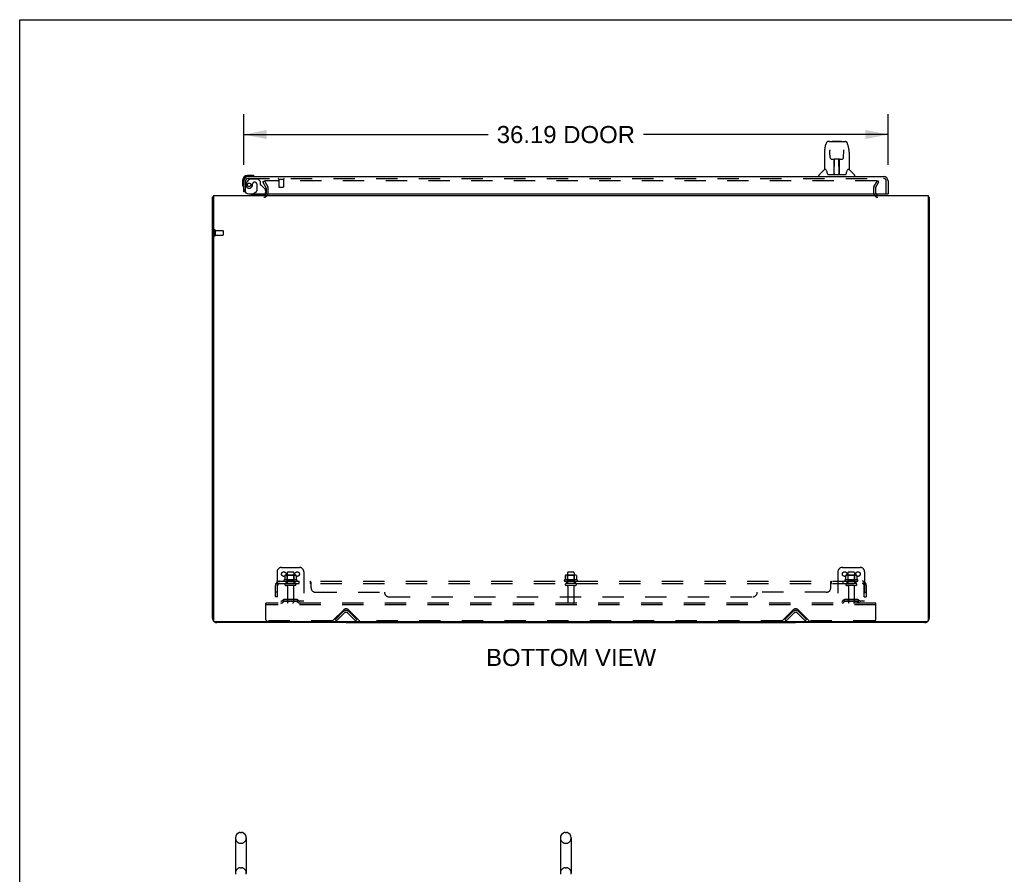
# Model space of a CAD drawing. Header units: inches. Extents: x 0 to 218, y 0 to 141.
# Tile 54 of 114: x 0 to 55, y 93 to 141. Entities that reach past the tile are written whole.
import ezdxf

# ---------------------------------------------------------------- set-up
doc = ezdxf.new("R2010")
doc.units = ezdxf.units.IN
doc.header["$LTSCALE"] = 11.987179
doc.header["$MEASUREMENT"] = 0
doc.linetypes.add('HIDDEN', pattern=[0.2, 0.1, -0.1])
doc.layers.get('0').update_dxf_attribs({"linetype": 'CONTINUOUS'})
for name, color, linetype in [('DEFAULT_2', 8, 'HIDDEN'), ('DIMENSIONS', 7, 'CONTINUOUS'), ('DOOR_ASSEMBLY', 7, 'CONTINUOUS'), ('SUBPANEL', 7, 'CONTINUOUS')]:
    doc.layers.add(name, color=color, linetype=linetype)
doc.styles.get("Standard").update_dxf_attribs({"font": 'arial.ttf'})
doc.dimstyles.new('DIMSTYLE_1', dxfattribs={"dimtxt": 0.961538, "dimasz": 1.282051, "dimexe": 0.09, "dimexo": 0.07, "dimgap": 0.0375, "dimtad": 0, "dimtih": 1, "dimtoh": 1, "dimzin": 4, "dimdsep": 46, "dimtxsty": 'Standard', "dimblk": '_FILLED', "dimblk1": '_FILLED', "dimblk2": '_FILLED', "dimcen": 0.09, "dimadec": 3, "dimazin": 1, "dimtfac": 1, "dimtdec": 3, "dimtofl": 0, "dimtmove": 0, "dimatfit": 3, "dimldrblk": '_FILLED', "dimfxl": 0, "dimtolj": 1, "dimtzin": 4, "dimarcsym": 0})

# ---------------------------------------------------------------- blocks, each defined once
blk = doc.blocks.new('_FILLED')
at = {"color": 0, "linetype": 'ByBlock'}
blk.add_solid([(0, 0), (-1, 0.2), (-1, -0.2)], dxfattribs=at)
blk = doc.blocks.new('*D8')
at = {"layer": 'DIMENSIONS', "color": 2, "linetype": 'Continuous'}
for p, q in [((12.583, 132.866), (12.583, 135.728)), ((48.77, 132.866), (48.77, 135.728)), ((12.583, 134.575), (26.317, 134.575)), ((48.77, 134.575), (35.036, 134.575))]:
    blk.add_line(p, q, dxfattribs=at)
at = {"layer": 'DIMENSIONS', "color": 2, "linetype": 'Continuous', "xscale": 1.2820512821, "yscale": 1.2820512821, "zscale": 1.2820512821, "rotation": 180}
blk.add_blockref('_FILLED', (12.583, 134.575), dxfattribs=at)
at = {"layer": 'DIMENSIONS', "color": 2, "linetype": 'Continuous', "xscale": 1.2820512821, "yscale": 1.2820512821, "zscale": 1.2820512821}
blk.add_blockref('_FILLED', (48.77, 134.575), dxfattribs=at)
at = {"layer": 'DIMENSIONS', "color": 2, "linetype": 'Continuous', "insert": (30.676, 135.055), "char_height": 0.9615, "width": 7.75665, "attachment_point": 2, "line_spacing_factor": 0.9}
blk.add_mtext('36.19 DOOR', dxfattribs=at)

msp = doc.modelspace()

# ---------------------------------------------------------------- linework, layer by layer
at = {"color": 7, "linetype": 'Continuous'}
for p, q in [((0, 0), (0, 141.026)), ((0, 141.026), (217.949, 141.026)), ((51.031, 131.053), (51.083, 131.053)), ((18.333, 107.209), (18.333, 107.157)), ((18.333, 107.157), (43.583, 107.157)), ((43.583, 107.209), (43.583, 107.157)), ((12.379, 95.367), (12.467, 95.367)), ((30.629, 95.367), (30.717, 95.367)), ((12.117, 95.067), (12.117, 93.092)), ((12.729, 95.067), (12.729, 93.092)), ((30.367, 95.067), (30.367, 93.092)), ((30.979, 95.067), (30.979, 93.092))]:
    msp.add_line(p, q, dxfattribs=at)
at = {"color": 3, "linetype": 'Continuous'}
for p, q in [((10.885, 131.157), (10.885, 107.269)), ((10.885, 131.157), (51.031, 131.157)), ((51.031, 131.157), (51.031, 107.269)), ((10.833, 107.404), (10.833, 131.053)), ((51.083, 131.053), (51.083, 107.404)), ((50.971, 107.209), (10.945, 107.209)), ((18.333, 107.157), (11.079, 107.157)), ((50.836, 107.157), (43.583, 107.157))]:
    msp.add_line(p, q, dxfattribs=at)
for points in [[(10.868, 131.069), (10.86, 131.068), (10.857, 131.067), (10.853, 131.066), (10.85, 131.065), (10.847, 131.065), (10.845, 131.064), (10.842, 131.063), (10.84, 131.062), (10.838, 131.061), (10.836, 131.06), (10.835, 131.059), (10.834, 131.057), (10.833, 131.056), (10.833, 131.055), (10.833, 131.053)], [(10.885, 131.073), (10.885, 131.073), (10.88, 131.072), (10.876, 131.071), (10.872, 131.07), (10.868, 131.069)], [(51.031, 131.073), (51.031, 131.073), (51.035, 131.072), (51.039, 131.071), (51.043, 131.07), (51.047, 131.069), (51.055, 131.068)], [(51.055, 131.068), (51.059, 131.067), (51.062, 131.066), (51.065, 131.065), (51.068, 131.065), (51.071, 131.064), (51.074, 131.063), (51.076, 131.062), (51.078, 131.061), (51.079, 131.06), (51.08, 131.059), (51.081, 131.057), (51.082, 131.056), (51.083, 131.055), (51.083, 131.053)]]:
    msp.add_lwpolyline(points, dxfattribs=at)
for centre, radius, start, end in [((13.711, 131.3), 0.142, 270, 333.5334), ((48.204, 131.3), 0.142, 206.4666, 270), ((11.079, 107.404), 0.246, 180, 219.4274), ((50.836, 107.404), 0.246, 320.5726, 360), ((10.945, 107.269), 0.06, 180, 270), ((11.079, 107.404), 0.246, 230.5726, 270), ((50.836, 107.404), 0.246, 270, 309.4274), ((50.971, 107.269), 0.06, 270, 360)]:
    msp.add_arc(centre, radius, start, end, dxfattribs=at)
at = {"color": 7, "linetype": 'Continuous'}
for centre, radius, start, end in [((12.423, 95.067), 0.306, 105.6303, 180), ((12.379, 95.223), 0.144, 90, 105.6303), ((12.467, 95.223), 0.144, 74.3697, 90), ((12.423, 95.067), 0.306, 0, 74.3697), ((30.673, 95.067), 0.306, 105.6303, 180), ((30.629, 95.223), 0.144, 90, 105.6303), ((30.717, 95.223), 0.144, 74.3697, 90), ((30.673, 95.067), 0.306, 0, 74.3697), ((12.423, 93.092), 0.306, 180, 193.2053), ((12.423, 93.092), 0.306, 346.7947, 360), ((30.673, 93.092), 0.306, 180, 193.2053), ((30.673, 93.092), 0.306, 346.7947, 360)]:
    msp.add_arc(centre, radius, start, end, dxfattribs=at)
at = {"layer": 'DEFAULT_2', "color": 8, "linetype": 'HIDDEN'}
for p, q in [((13.653, 131.918), (13.743, 131.97)), ((13.849, 131.578), (13.653, 131.918)), ((13.743, 131.97), (13.939, 131.63)), ((48.126, 131.97), (13.789, 131.97)), ((47.976, 131.63), (48.172, 131.97)), ((48.066, 131.578), (48.262, 131.918)), ((48.262, 131.918), (48.172, 131.97)), ((13.854, 131.3), (13.854, 131.562)), ((13.958, 131.3), (13.958, 131.562)), ((47.958, 131.562), (47.958, 131.3)), ((48.062, 131.562), (48.062, 131.3)), ((10.937, 129.195), (10.937, 128.911)), ((10.98, 129.195), (10.98, 128.911)), ((10.98, 129.177), (11.427, 129.177)), ((10.98, 128.929), (11.427, 128.929)), ((11.437, 129.167), (11.437, 128.939)), ((14.708, 110.261), (15.708, 110.261)), ((46.208, 110.261), (47.208, 110.261)), ((14.458, 110.011), (14.458, 108.261)), ((15.564, 109.556), (14.852, 109.556)), ((14.889, 109.801), (14.889, 109.583)), ((15.463, 109.822), (14.952, 109.822)), ((15.024, 109.802), (15.004, 109.822)), ((15.024, 109.506), (15.004, 109.486)), ((15.02, 109.956), (15.02, 109.361)), ((15.024, 109.506), (15.024, 109.802)), ((15.391, 109.802), (15.024, 109.802)), ((15.391, 109.506), (15.024, 109.506)), ((15.365, 109.986), (15.05, 109.986)), ((15.391, 109.802), (15.411, 109.822)), ((15.391, 109.506), (15.391, 109.802)), ((15.391, 109.506), (15.411, 109.486)), ((15.395, 109.956), (15.395, 109.361)), ((15.527, 109.801), (15.527, 109.583)), ((15.958, 110.011), (15.958, 108.261)), ((31.314, 109.556), (30.602, 109.556)), ((30.639, 109.801), (30.639, 109.583)), ((31.213, 109.822), (30.702, 109.822)), ((30.774, 109.802), (30.754, 109.822)), ((30.774, 109.506), (30.754, 109.486)), ((30.77, 109.956), (30.77, 109.361)), ((31.141, 109.802), (30.774, 109.802)), ((30.774, 109.506), (30.774, 109.802)), ((31.141, 109.506), (30.774, 109.506)), ((31.115, 109.986), (30.8, 109.986)), ((31.141, 109.802), (31.161, 109.822)), ((31.141, 109.506), (31.141, 109.802)), ((31.141, 109.506), (31.161, 109.486)), ((31.145, 109.956), (31.145, 109.361)), ((31.277, 109.801), (31.277, 109.583)), ((45.958, 110.011), (45.958, 108.261)), ((47.064, 109.556), (46.352, 109.556)), ((46.389, 109.801), (46.389, 109.583)), ((46.963, 109.822), (46.452, 109.822)), ((46.524, 109.802), (46.504, 109.822)), ((46.524, 109.506), (46.504, 109.486)), ((46.52, 109.956), (46.52, 109.361)), ((46.891, 109.802), (46.524, 109.802)), ((46.524, 109.506), (46.524, 109.802)), ((46.891, 109.506), (46.524, 109.506)), ((46.865, 109.986), (46.55, 109.986)), ((46.891, 109.802), (46.911, 109.822)), ((46.891, 109.506), (46.891, 109.802)), ((46.891, 109.506), (46.911, 109.486)), ((46.895, 109.956), (46.895, 109.361)), ((47.027, 109.801), (47.027, 109.583)), ((47.458, 110.011), (47.458, 108.261)), ((14.874, 109.486), (15.542, 109.486)), ((15.465, 109.361), (14.95, 109.361)), ((15.465, 109.251), (14.95, 109.251)), ((15.043, 109.189), (15.043, 108.291)), ((15.373, 109.189), (15.373, 108.291)), ((30.624, 109.486), (31.292, 109.486)), ((31.215, 109.361), (30.7, 109.361)), ((31.215, 109.251), (30.7, 109.251)), ((30.793, 109.189), (30.793, 108.291)), ((31.123, 109.189), (31.123, 108.291)), ((46.374, 109.486), (47.042, 109.486)), ((46.965, 109.361), (46.45, 109.361)), ((46.965, 109.251), (46.45, 109.251)), ((46.543, 109.189), (46.543, 108.291)), ((46.873, 109.189), (46.873, 108.291)), ((14.801, 108.434), (14.733, 108.385)), ((15.548, 108.455), (14.867, 108.455)), ((15.033, 108.455), (15.033, 108.351)), ((15.383, 108.455), (15.383, 108.351)), ((15.615, 108.434), (15.683, 108.385)), ((46.301, 108.434), (46.233, 108.385)), ((47.048, 108.455), (46.367, 108.455)), ((46.533, 108.455), (46.533, 108.351)), ((46.883, 108.455), (46.883, 108.351)), ((47.115, 108.434), (47.183, 108.385)), ((13.833, 108.157), (13.833, 108.261)), ((48.083, 108.261), (13.833, 108.261)), ((13.833, 107.324), (13.833, 108.157)), ((48.083, 108.157), (13.833, 108.157)), ((15.958, 108.365), (14.458, 108.365)), ((14.861, 108.349), (14.793, 108.3)), ((15.548, 108.351), (14.867, 108.351)), ((15.554, 108.349), (15.622, 108.3)), ((17.592, 107.27), (18.2, 107.879)), ((18.465, 107.879), (19.074, 107.27)), ((42.842, 107.27), (43.45, 107.879)), ((43.715, 107.879), (44.324, 107.27)), ((47.458, 108.365), (45.958, 108.365)), ((46.361, 108.349), (46.293, 108.3)), ((47.048, 108.351), (46.367, 108.351)), ((47.054, 108.349), (47.122, 108.3)), ((48.083, 108.157), (48.083, 108.261)), ((48.083, 107.324), (48.083, 108.157)), ((17.729, 107.335), (18.158, 107.764)), ((17.802, 107.261), (17.729, 107.335)), ((18.232, 107.691), (17.802, 107.261)), ((18.863, 107.261), (18.433, 107.691)), ((18.937, 107.335), (18.507, 107.764)), ((18.863, 107.261), (18.937, 107.335)), ((42.979, 107.335), (43.408, 107.764)), ((43.052, 107.261), (42.979, 107.335)), ((43.482, 107.691), (43.052, 107.261)), ((44.113, 107.261), (43.683, 107.691)), ((44.187, 107.335), (43.757, 107.764)), ((44.113, 107.261), (44.187, 107.335)), ((17.57, 107.261), (13.895, 107.261)), ((42.82, 107.261), (19.095, 107.261)), ((48.02, 107.261), (44.345, 107.261)), ((12.379, 94.767), (12.467, 94.767)), ((30.629, 94.767), (30.717, 94.767)), ((12.379, 93.392), (12.467, 93.392)), ((30.629, 93.392), (30.717, 93.392))]:
    msp.add_line(p, q, dxfattribs=at)
for points in [[(13.789, 131.97), (13.787, 131.97), (13.785, 131.969), (13.783, 131.969), (13.781, 131.968), (13.78, 131.968), (13.778, 131.967), (13.776, 131.966), (13.775, 131.964), (13.773, 131.963), (13.772, 131.962), (13.771, 131.96), (13.77, 131.958), (13.77, 131.957), (13.769, 131.955), (13.769, 131.953), (13.769, 131.952)], [(13.769, 131.952), (13.769, 131.952), (13.77, 131.95), (13.77, 131.948), (13.771, 131.946), (13.771, 131.945)], [(48.132, 131.969), (48.13, 131.969), (48.128, 131.97), (48.126, 131.97)], [(48.132, 131.969), (48.134, 131.968), (48.136, 131.968), (48.138, 131.967), (48.139, 131.966), (48.141, 131.964), (48.142, 131.963), (48.143, 131.962), (48.144, 131.96), (48.145, 131.958), (48.146, 131.957), (48.146, 131.955), (48.146, 131.953), (48.146, 131.952)], [(48.146, 131.952), (48.146, 131.952), (48.146, 131.95), (48.145, 131.948), (48.145, 131.946), (48.144, 131.945)], [(14.889, 109.583), (14.889, 109.582), (14.889, 109.58), (14.888, 109.579), (14.888, 109.579), (14.888, 109.578), (14.887, 109.577), (14.887, 109.577), (14.887, 109.576), (14.886, 109.576), (14.886, 109.576), (14.886, 109.575), (14.885, 109.575), (14.885, 109.575), (14.885, 109.575), (14.884, 109.574), (14.884, 109.574), (14.884, 109.574), (14.884, 109.574)], [(14.895, 109.81), (14.893, 109.809), (14.892, 109.808), (14.891, 109.807), (14.89, 109.806), (14.889, 109.804), (14.889, 109.802), (14.889, 109.801)], [(15.521, 109.81), (15.522, 109.809), (15.523, 109.808), (15.525, 109.807), (15.525, 109.806), (15.526, 109.804), (15.527, 109.802), (15.527, 109.801)], [(15.532, 109.574), (15.532, 109.574), (15.531, 109.574), (15.531, 109.574), (15.531, 109.575), (15.531, 109.575), (15.53, 109.575), (15.53, 109.575), (15.53, 109.576), (15.529, 109.576), (15.529, 109.576), (15.529, 109.577), (15.528, 109.577), (15.528, 109.578), (15.528, 109.579), (15.527, 109.579), (15.527, 109.58), (15.527, 109.582), (15.527, 109.583)], [(30.639, 109.583), (30.639, 109.582), (30.639, 109.58), (30.638, 109.579), (30.638, 109.579), (30.638, 109.578), (30.637, 109.577), (30.637, 109.577), (30.637, 109.576), (30.636, 109.576), (30.636, 109.576), (30.636, 109.575), (30.635, 109.575), (30.635, 109.575), (30.635, 109.575), (30.634, 109.574), (30.634, 109.574), (30.634, 109.574), (30.634, 109.574)], [(30.645, 109.81), (30.643, 109.809), (30.642, 109.808), (30.641, 109.807), (30.64, 109.806), (30.639, 109.804), (30.639, 109.802), (30.639, 109.801)], [(31.271, 109.81), (31.272, 109.809), (31.273, 109.808), (31.275, 109.807), (31.275, 109.806), (31.276, 109.804), (31.277, 109.802), (31.277, 109.801)], [(31.282, 109.574), (31.282, 109.574), (31.281, 109.574), (31.281, 109.574), (31.281, 109.575), (31.281, 109.575), (31.28, 109.575), (31.28, 109.575), (31.28, 109.576), (31.279, 109.576), (31.279, 109.576), (31.279, 109.577), (31.278, 109.577), (31.278, 109.578), (31.278, 109.579), (31.277, 109.579), (31.277, 109.58), (31.277, 109.582), (31.277, 109.583)], [(46.389, 109.583), (46.389, 109.582), (46.389, 109.58), (46.388, 109.579), (46.388, 109.579), (46.388, 109.578), (46.387, 109.577), (46.387, 109.577), (46.387, 109.576), (46.386, 109.576), (46.386, 109.576), (46.386, 109.575), (46.385, 109.575), (46.385, 109.575), (46.385, 109.575), (46.384, 109.574), (46.384, 109.574), (46.384, 109.574), (46.384, 109.574)], [(46.395, 109.81), (46.393, 109.809), (46.392, 109.808), (46.391, 109.807), (46.39, 109.806), (46.389, 109.804), (46.389, 109.802), (46.389, 109.801)], [(47.021, 109.81), (47.022, 109.809), (47.023, 109.808), (47.025, 109.807), (47.025, 109.806), (47.026, 109.804), (47.027, 109.802), (47.027, 109.801)], [(47.032, 109.574), (47.032, 109.574), (47.031, 109.574), (47.031, 109.574), (47.031, 109.575), (47.031, 109.575), (47.03, 109.575), (47.03, 109.575), (47.03, 109.576), (47.029, 109.576), (47.029, 109.576), (47.029, 109.577), (47.028, 109.577), (47.028, 109.578), (47.028, 109.579), (47.027, 109.579), (47.027, 109.58), (47.027, 109.582), (47.027, 109.583)]]:
    msp.add_lwpolyline(points, dxfattribs=at)
for centre in [(14.833, 109.886), (15.583, 109.886), (46.333, 109.886), (47.083, 109.886)]:
    msp.add_circle(centre, 0.128, dxfattribs=at)
for centre, radius, start, end in [((13.821, 131.562), 0.137, 0, 30), ((48.095, 131.562), 0.137, 150, 180), ((13.711, 131.3), 0.246, 270, 360), ((13.711, 131.3), 0.142, 333.5334, 360), ((13.821, 131.562), 0.033, 0, 30), ((48.204, 131.3), 0.246, 180, 270), ((48.095, 131.562), 0.033, 150, 180), ((48.204, 131.3), 0.142, 180, 206.4666), ((10.958, 129.195), 0.0215, 0, 180), ((10.958, 128.911), 0.0215, 180, 360), ((11.427, 129.167), 0.01, 0, 90), ((11.427, 128.939), 0.01, 270, 360), ((14.708, 110.011), 0.25, 90, 180), ((15.708, 110.011), 0.25, 0, 90), ((46.208, 110.011), 0.25, 90, 180), ((47.208, 110.011), 0.25, 0, 90), ((14.874, 109.525), 0.0384, 124.4497, 270), ((15.208, 108.956), 0.698, 117.6814, 120.6631), ((14.952, 109.681), 0.141, 90, 113.95), ((15.05, 109.956), 0.03, 90, 180), ((15.365, 109.956), 0.03, 0, 90), ((15.463, 109.681), 0.141, 66.05, 90), ((15.208, 108.956), 0.698, 59.3369, 62.3186), ((15.542, 109.525), 0.0384, 270, 55.5503), ((30.624, 109.525), 0.0384, 124.4497, 270), ((30.958, 108.956), 0.698, 117.6814, 120.6631), ((30.702, 109.681), 0.141, 90, 113.95), ((30.8, 109.956), 0.03, 90, 180), ((31.115, 109.956), 0.03, 0, 90), ((31.213, 109.681), 0.141, 66.05, 90), ((30.958, 108.956), 0.698, 59.3369, 62.3186), ((31.292, 109.525), 0.0384, 270, 55.5503), ((46.374, 109.525), 0.0384, 124.4497, 270), ((46.708, 108.956), 0.698, 117.6814, 120.6631), ((46.452, 109.681), 0.141, 90, 113.95), ((46.55, 109.956), 0.03, 90, 180), ((46.865, 109.956), 0.03, 0, 90), ((46.963, 109.681), 0.141, 66.05, 90), ((46.708, 108.956), 0.698, 59.3369, 62.3186), ((47.042, 109.525), 0.0384, 270, 55.5503), ((14.95, 109.306), 0.055, 90, 270), ((14.98, 109.189), 0.0625, 0, 90), ((15.435, 109.189), 0.0625, 90, 180), ((15.465, 109.306), 0.055, 270, 90), ((30.7, 109.306), 0.055, 90, 270), ((30.73, 109.189), 0.0625, 0, 90), ((31.185, 109.189), 0.0625, 90, 180), ((31.215, 109.306), 0.055, 270, 90), ((46.45, 109.306), 0.055, 90, 270), ((46.48, 109.189), 0.0625, 0, 90), ((46.935, 109.189), 0.0625, 90, 180), ((46.965, 109.306), 0.055, 270, 90), ((14.867, 108.341), 0.114, 90, 125.7539), ((15.548, 108.341), 0.114, 54.2461, 90), ((46.367, 108.341), 0.114, 90, 125.7539), ((47.048, 108.341), 0.114, 54.2461, 90), ((14.672, 108.469), 0.104, 270, 305.7539), ((14.672, 108.469), 0.208, 270, 305.7539), ((14.867, 108.341), 0.01, 90, 125.7539), ((15.073, 108.291), 0.03, 180, 270), ((15.343, 108.291), 0.03, 270, 360), ((15.548, 108.341), 0.01, 54.2461, 90), ((15.744, 108.469), 0.208, 234.2461, 270), ((15.744, 108.469), 0.104, 234.2461, 270), ((18.333, 107.746), 0.188, 45, 135), ((30.823, 108.291), 0.03, 180, 270), ((31.093, 108.291), 0.03, 270, 360), ((43.583, 107.746), 0.188, 45, 135), ((46.172, 108.469), 0.104, 270, 305.7539), ((46.172, 108.469), 0.208, 270, 305.7539), ((46.367, 108.341), 0.01, 90, 125.7539), ((46.573, 108.291), 0.03, 180, 270), ((46.843, 108.291), 0.03, 270, 360), ((47.048, 108.341), 0.01, 54.2461, 90), ((47.244, 108.469), 0.208, 234.2461, 270), ((47.244, 108.469), 0.104, 234.2461, 270), ((13.895, 107.324), 0.0625, 180, 270), ((18.333, 107.59), 0.246, 45, 135), ((18.333, 107.59), 0.142, 45, 135), ((43.583, 107.59), 0.246, 45, 135), ((43.583, 107.59), 0.142, 45, 135), ((48.02, 107.324), 0.0625, 270, 360), ((17.57, 107.291), 0.03, 270, 315), ((19.095, 107.291), 0.03, 225, 270), ((42.82, 107.291), 0.03, 270, 315), ((44.345, 107.291), 0.03, 225, 270), ((12.423, 95.067), 0.306, 180, 254.3697), ((12.379, 94.911), 0.144, 254.3697, 270), ((12.467, 94.911), 0.144, 270, 285.6303), ((12.423, 95.067), 0.306, 285.6303, 360), ((30.673, 95.067), 0.306, 180, 254.3697), ((30.629, 94.911), 0.144, 254.3697, 270), ((30.717, 94.911), 0.144, 270, 285.6303), ((30.673, 95.067), 0.306, 285.6303, 360), ((12.423, 93.092), 0.306, 105.6303, 180), ((12.379, 93.248), 0.144, 90, 105.6303), ((12.467, 93.248), 0.144, 74.3697, 90), ((12.423, 93.092), 0.306, 0, 74.3697), ((30.673, 93.092), 0.306, 105.6303, 180), ((30.629, 93.248), 0.144, 90, 105.6303), ((30.717, 93.248), 0.144, 74.3697, 90), ((30.673, 93.092), 0.306, 0, 74.3697)]:
    msp.add_arc(centre, radius, start, end, dxfattribs=at)
at = {"layer": 'DOOR_ASSEMBLY', "color": 7, "linetype": 'Continuous'}
for p, q in [((45.221, 133.724), (45.286, 134.029)), ((45.491, 134.184), (45.411, 134.184)), ((45.492, 134.184), (46.38, 134.184)), ((45.497, 134.184), (45.496, 134.184)), ((45.657, 134.203), (45.637, 134.184)), ((45.657, 134.203), (46.133, 134.203)), ((46.133, 134.203), (46.153, 134.184)), ((46.504, 134.029), (46.569, 133.724)), ((45.206, 133.581), (45.206, 132.609)), ((45.507, 133.708), (45.507, 133.705)), ((45.507, 133.705), (45.508, 133.701)), ((45.508, 133.701), (45.508, 133.694)), ((45.508, 133.694), (45.508, 133.686)), ((45.51, 133.561), (45.508, 133.686)), ((45.515, 133.277), (45.51, 133.561)), ((46.275, 133.277), (46.283, 133.69)), ((46.283, 133.699), (46.283, 133.703)), ((46.283, 133.69), (46.283, 133.699)), ((46.575, 133.694), (46.569, 133.724)), ((46.584, 133.58), (46.584, 132.609)), ((45.515, 133.277), (45.516, 133.264)), ((45.595, 133.2), (45.715, 133.2)), ((45.746, 132.353), (45.761, 133.201)), ((45.752, 133.201), (46.04, 133.201)), ((45.753, 132.785), (45.753, 133.201)), ((45.757, 132.975), (45.753, 132.975)), ((45.757, 132.963), (45.753, 132.963)), ((46.021, 132.333), (46.006, 133.201)), ((46.037, 132.975), (46.01, 132.975)), ((46.037, 132.963), (46.01, 132.963)), ((46.014, 132.735), (46.037, 132.735)), ((46.037, 132.731), (46.014, 132.731)), ((46.037, 132.333), (46.037, 133.201)), ((46.075, 133.2), (46.195, 133.2)), ((13.042, 132.275), (12.786, 132.275)), ((12.829, 132.215), (12.786, 132.215)), ((13.08, 132.272), (13.042, 132.275)), ((44.891, 132.215), (44.891, 132.278)), ((45.2, 132.603), (44.903, 132.306)), ((45.279, 132.609), (45.206, 132.609)), ((45.276, 132.609), (45.282, 132.599)), ((45.342, 132.444), (45.357, 132.397)), ((45.357, 132.397), (45.359, 132.388)), ((45.409, 132.333), (46.381, 132.333)), ((45.747, 132.405), (45.746, 132.379)), ((45.753, 132.333), (45.753, 132.338)), ((46.02, 132.379), (46.02, 132.405)), ((46.431, 132.388), (46.434, 132.397)), ((46.508, 132.598), (46.514, 132.608)), ((46.584, 132.609), (46.511, 132.609)), ((46.59, 132.603), (46.888, 132.306)), ((46.899, 132.215), (46.899, 132.278)), ((12.523, 132.012), (12.523, 131.756)), ((12.523, 131.756), (12.526, 131.718)), ((12.583, 132.012), (12.583, 131.969)), ((12.658, 131.361), (12.583, 131.361)), ((13.094, 131.236), (13.025, 131.196)), ((13.025, 131.157), (13.025, 131.196)), ((48.708, 131.236), (48.77, 131.236))]:
    msp.add_line(p, q, dxfattribs=at)
at = {"layer": 'DOOR_ASSEMBLY', "color": 3, "linetype": 'Continuous'}
for p, q in [((12.829, 132.215), (48.524, 132.215)), ((12.583, 131.361), (12.583, 131.969)), ((48.77, 131.969), (48.77, 131.236)), ((12.875, 131.236), (48.708, 131.236))]:
    msp.add_line(p, q, dxfattribs=at)
at = {"layer": 'DOOR_ASSEMBLY', "color": 8, "linetype": 'HIDDEN'}
for p, q in [((12.687, 131.361), (12.687, 131.969)), ((12.863, 132.057), (12.761, 131.912)), ((12.829, 132.111), (48.524, 132.111)), ((12.927, 132.09), (13.379, 132.09)), ((13.084, 131.8), (13.084, 131.812)), ((13.215, 131.898), (13.182, 131.898)), ((13.313, 131.8), (13.313, 131.421)), ((13.505, 131.964), (13.379, 132.09)), ((13.505, 131.964), (13.505, 131.785)), ((13.563, 131.727), (13.782, 131.508)), ((14.545, 132.068), (14.829, 132.068)), ((14.563, 132.068), (14.563, 131.621)), ((14.811, 132.068), (14.811, 131.621)), ((48.666, 131.236), (48.666, 131.969)), ((12.687, 131.361), (12.658, 131.361)), ((13.655, 131.157), (13.025, 131.157)), ((13.094, 131.236), (13.263, 131.334)), ((13.812, 131.437), (13.812, 131.314)), ((14.573, 131.611), (14.801, 131.611))]:
    msp.add_line(p, q, dxfattribs=at)
at = {"layer": 'DOOR_ASSEMBLY', "color": 7, "linetype": 'Continuous'}
for points in [[(45.411, 134.184), (45.407, 134.184), (45.394, 134.182), (45.381, 134.179), (45.369, 134.174), (45.357, 134.167), (45.347, 134.159), (45.338, 134.15), (45.33, 134.14), (45.322, 134.13), (45.316, 134.118), (45.31, 134.106), (45.304, 134.092), (45.299, 134.077), (45.294, 134.061), (45.289, 134.042), (45.286, 134.029)], [(46.504, 134.029), (46.501, 134.042), (46.496, 134.061), (46.491, 134.078), (46.486, 134.093), (46.48, 134.106), (46.474, 134.119), (46.468, 134.13), (46.46, 134.141), (46.452, 134.151), (46.443, 134.159), (46.433, 134.167), (46.421, 134.174), (46.409, 134.179), (46.396, 134.182), (46.382, 134.184), (46.38, 134.184)], [(45.221, 133.724), (45.216, 133.693), (45.21, 133.653), (45.207, 133.614), (45.206, 133.581)], [(45.507, 133.712), (45.507, 133.713), (45.507, 133.713), (45.507, 133.712), (45.507, 133.712), (45.507, 133.711), (45.507, 133.71), (45.507, 133.709), (45.507, 133.708)], [(46.283, 133.703), (46.283, 133.707), (46.283, 133.708), (46.283, 133.71), (46.283, 133.711), (46.283, 133.712), (46.283, 133.712), (46.283, 133.713)], [(46.584, 133.58), (46.583, 133.614), (46.58, 133.654), (46.575, 133.694)], [(45.516, 133.264), (45.52, 133.252), (45.525, 133.24), (45.532, 133.229), (45.541, 133.22), (45.551, 133.212), (45.562, 133.206), (45.574, 133.202), (45.585, 133.2), (45.594, 133.2)], [(45.715, 133.2), (45.719, 133.2), (45.728, 133.2), (45.736, 133.2)], [(45.736, 133.2), (45.744, 133.2), (45.752, 133.201)], [(46.04, 133.201), (46.048, 133.2), (46.056, 133.2)], [(46.056, 133.2), (46.064, 133.2), (46.072, 133.2), (46.075, 133.2)], [(46.196, 133.2), (46.206, 133.2), (46.218, 133.203), (46.23, 133.207), (46.241, 133.213), (46.25, 133.221), (46.259, 133.23), (46.266, 133.241), (46.271, 133.253), (46.274, 133.265), (46.275, 133.277)], [(45.282, 132.599), (45.296, 132.57), (45.311, 132.535), (45.326, 132.492), (45.342, 132.444)], [(45.359, 132.388), (45.364, 132.376), (45.369, 132.365), (45.374, 132.357)], [(45.374, 132.357), (45.379, 132.349), (45.385, 132.343), (45.392, 132.338), (45.399, 132.335), (45.407, 132.334), (45.409, 132.333)], [(46.381, 132.333), (46.383, 132.333), (46.391, 132.335), (46.398, 132.338), (46.405, 132.343), (46.411, 132.349), (46.416, 132.356)], [(46.416, 132.356), (46.421, 132.365), (46.426, 132.375), (46.431, 132.388)], [(46.434, 132.397), (46.448, 132.443), (46.464, 132.491), (46.479, 132.533), (46.494, 132.569), (46.508, 132.598)]]:
    msp.add_lwpolyline(points, dxfattribs=at)
at = {"layer": 'DOOR_ASSEMBLY', "color": 8, "linetype": 'HIDDEN'}
msp.add_circle((12.887, 131.748), 0.101, dxfattribs=at)
at = {"layer": 'DOOR_ASSEMBLY', "color": 7, "linetype": 'Continuous'}
for centre, radius, start, end in [((12.786, 132.012), 0.263, 90, 180), ((12.786, 132.012), 0.203, 90, 180), ((13.042, 132.025), 0.25, 59.1101, 90), ((13.163, 132.23), 0.015, 270, 353.6204), ((13.163, 132.227), 0.015, 6.3796, 59.1101), ((44.931, 132.278), 0.0394, 135, 180), ((45.214, 132.589), 0.0197, 97.5, 135), ((45.766, 132.353), 0.0197, 179, 270), ((45.766, 132.353), 0.0197, 260.739, 269.9232), ((46.001, 132.353), 0.0197, 270, 1), ((46.001, 132.353), 0.0197, 270.0771, 272.6469), ((46.576, 132.589), 0.0197, 45, 82.5), ((46.86, 132.278), 0.0394, 0, 45), ((12.773, 131.756), 0.25, 180, 210.8899), ((12.571, 131.635), 0.015, 210.8899, 263.6204), ((12.568, 131.635), 0.015, 276.3796, 360), ((13.655, 131.314), 0.157, 270, 330.1697)]:
    msp.add_arc(centre, radius, start, end, dxfattribs=at)
at = {"layer": 'DOOR_ASSEMBLY', "color": 3, "linetype": 'Continuous'}
for centre, radius, start, end in [((12.829, 131.969), 0.246, 90, 180), ((48.524, 131.969), 0.246, 0, 90), ((12.875, 131.486), 0.25, 180, 270), ((48.708, 131.256), 0.02, 270, 360)]:
    msp.add_arc(centre, radius, start, end, dxfattribs=at)
at = {"layer": 'DOOR_ASSEMBLY', "color": 8, "linetype": 'HIDDEN'}
for centre, radius, start, end in [((12.829, 131.969), 0.142, 90, 180), ((12.887, 131.748), 0.187, 163.1561, 342.1518), ((13.077, 131.691), 0.386, 144.9, 163.1561), ((12.927, 132.011), 0.079, 90, 144.9), ((12.691, 131.812), 0.393, 342.0702, 358.3401), ((13.182, 131.8), 0.098, 90, 180), ((13.215, 131.8), 0.098, 0, 90), ((13.544, 131.785), 0.039, 180, 248.3904), ((13.493, 131.656), 0.1, 45, 68.3904), ((14.545, 132.09), 0.0215, 90, 270), ((14.573, 131.621), 0.01, 180, 270), ((14.801, 131.621), 0.01, 270, 360), ((14.829, 132.09), 0.0215, 270, 90), ((48.524, 131.969), 0.142, 0, 90), ((13.213, 131.421), 0.1, 300.092, 360), ((13.712, 131.437), 0.1, 0, 45), ((13.655, 131.314), 0.157, 330.1697, 360)]:
    msp.add_arc(centre, radius, start, end, dxfattribs=at)
at = {"layer": 'DOOR_ASSEMBLY', "color": 7, "linetype": 'Continuous'}
for centre, start_param, end_param in [((45.746, 132.373), -2.940151, -2.835574), ((46.021, 132.373), -3.447611, -3.141593)]:
    msp.add_ellipse(centre, major_axis=(0, 0.0394), ratio=1, start_param=start_param, end_param=end_param, dxfattribs=at)
at = {"layer": 'SUBPANEL', "color": 8, "linetype": 'HIDDEN'}
for p, q in [((14.364, 108.611), (14.364, 109.249)), ((14.45, 109.432), (14.53, 109.336)), ((14.489, 109.361), (14.489, 109.486)), ((14.489, 109.486), (47.426, 109.486)), ((14.489, 109.361), (47.426, 109.361)), ((14.489, 108.611), (14.489, 109.249)), ((14.958, 109.486), (14.958, 109.361)), ((15.458, 109.486), (15.458, 109.361)), ((15.686, 109.486), (15.686, 109.361)), ((15.967, 109.486), (15.967, 109.361)), ((16.329, 109.361), (16.329, 109.486)), ((16.364, 109.111), (16.364, 109.432)), ((30.708, 109.486), (30.708, 109.361)), ((31.208, 109.486), (31.208, 109.361)), ((45.551, 109.111), (45.551, 109.432)), ((45.557, 109.335), (45.558, 109.336)), ((45.587, 109.361), (45.587, 109.486)), ((45.949, 109.486), (45.949, 109.361)), ((46.23, 109.486), (46.23, 109.361)), ((46.458, 109.486), (46.458, 109.361)), ((46.958, 109.486), (46.958, 109.361)), ((47.465, 109.432), (47.386, 109.336)), ((47.426, 109.361), (47.426, 109.486)), ((47.426, 108.611), (47.426, 109.249)), ((47.551, 109.249), (47.551, 108.611)), ((14.489, 108.861), (14.364, 108.861)), ((14.489, 108.611), (14.364, 108.611)), ((16.614, 108.861), (20.489, 108.861)), ((20.739, 108.611), (41.176, 108.611)), ((45.301, 108.861), (41.426, 108.861)), ((47.426, 108.861), (47.551, 108.861)), ((47.426, 108.611), (47.551, 108.611))]:
    msp.add_line(p, q, dxfattribs=at)
for points in [[(14.45, 109.432), (14.453, 109.434), (14.455, 109.437), (14.457, 109.439), (14.459, 109.443), (14.461, 109.446), (14.462, 109.449), (14.464, 109.453), (14.466, 109.457)], [(14.466, 109.457), (14.469, 109.464), (14.47, 109.467), (14.472, 109.47), (14.473, 109.473), (14.475, 109.476), (14.477, 109.479), (14.479, 109.481), (14.48, 109.483), (14.482, 109.484), (14.484, 109.485), (14.486, 109.486), (14.487, 109.486), (14.489, 109.486)], [(14.512, 109.357), (14.512, 109.357), (14.512, 109.357), (14.512, 109.357), (14.512, 109.358), (14.511, 109.358), (14.511, 109.359), (14.511, 109.359), (14.511, 109.36), (14.51, 109.36), (14.51, 109.361), (14.51, 109.361), (14.509, 109.362), (14.509, 109.362), (14.509, 109.363), (14.508, 109.364), (14.508, 109.364), (14.508, 109.365), (14.507, 109.366), (14.507, 109.366), (14.507, 109.367), (14.506, 109.368), (14.506, 109.368), (14.505, 109.369), (14.505, 109.37), (14.505, 109.371), (14.504, 109.371), (14.504, 109.372), (14.504, 109.373), (14.503, 109.374), (14.503, 109.374), (14.503, 109.375), (14.502, 109.376), (14.502, 109.377), (14.502, 109.378), (14.501, 109.379), (14.501, 109.379), (14.5, 109.38), (14.5, 109.381), (14.5, 109.382), (14.499, 109.383), (14.499, 109.384), (14.499, 109.385), (14.498, 109.386), (14.498, 109.387), (14.497, 109.388), (14.497, 109.389), (14.497, 109.39), (14.496, 109.391), (14.496, 109.392), (14.496, 109.393), (14.495, 109.394), (14.495, 109.396), (14.495, 109.397), (14.494, 109.398), (14.494, 109.399), (14.494, 109.4), (14.493, 109.401), (14.493, 109.402), (14.493, 109.403), (14.492, 109.404), (14.492, 109.405), (14.492, 109.406), (14.492, 109.407), (14.491, 109.408), (14.491, 109.409), (14.491, 109.41), (14.491, 109.411), (14.49, 109.412), (14.49, 109.413), (14.49, 109.414), (14.49, 109.415), (14.49, 109.416), (14.49, 109.417), (14.489, 109.418), (14.489, 109.418), (14.489, 109.419), (14.489, 109.42), (14.489, 109.42), (14.489, 109.421), (14.489, 109.421), (14.489, 109.421)], [(14.489, 109.421), (14.489, 109.421), (14.489, 109.421), (14.489, 109.421), (14.489, 109.421), (14.489, 109.42), (14.489, 109.42), (14.489, 109.419), (14.489, 109.419), (14.489, 109.418), (14.489, 109.418)], [(14.516, 109.343), (14.513, 109.347), (14.51, 109.349), (14.508, 109.351), (14.506, 109.353), (14.504, 109.355), (14.501, 109.356), (14.499, 109.358), (14.497, 109.359), (14.495, 109.36), (14.493, 109.361), (14.491, 109.361), (14.489, 109.361)], [(14.509, 109.361), (14.509, 109.361), (14.51, 109.36), (14.51, 109.36), (14.51, 109.359), (14.511, 109.359), (14.511, 109.359), (14.511, 109.358), (14.512, 109.358), (14.512, 109.358), (14.512, 109.357), (14.512, 109.357)], [(14.53, 109.336), (14.529, 109.335), (14.528, 109.335), (14.528, 109.335), (14.527, 109.336), (14.526, 109.336), (14.524, 109.337), (14.523, 109.338), (14.522, 109.339), (14.52, 109.34), (14.518, 109.342), (14.516, 109.343)], [(16.347, 109.467), (16.345, 109.47), (16.344, 109.473), (16.342, 109.476), (16.34, 109.479), (16.339, 109.481), (16.337, 109.483), (16.335, 109.484), (16.333, 109.485), (16.332, 109.486), (16.33, 109.486), (16.329, 109.486)], [(16.336, 109.358), (16.334, 109.359), (16.333, 109.36), (16.331, 109.361), (16.33, 109.361), (16.329, 109.361)], [(16.333, 109.36), (16.331, 109.361), (16.33, 109.361), (16.329, 109.361)], [(16.333, 109.485), (16.332, 109.486), (16.33, 109.486)], [(16.337, 109.356), (16.336, 109.358), (16.334, 109.359)], [(16.339, 109.481), (16.337, 109.483), (16.335, 109.484)], [(16.344, 109.347), (16.342, 109.351), (16.34, 109.353), (16.339, 109.355), (16.337, 109.356)], [(16.364, 109.336), (16.362, 109.335), (16.36, 109.335), (16.359, 109.335), (16.357, 109.336), (16.356, 109.336), (16.354, 109.337), (16.353, 109.338), (16.351, 109.339), (16.35, 109.34), (16.348, 109.342), (16.347, 109.343), (16.346, 109.345), (16.344, 109.347)], [(16.35, 109.46), (16.348, 109.464), (16.347, 109.467)], [(16.364, 109.432), (16.362, 109.434), (16.361, 109.437), (16.359, 109.439), (16.358, 109.443), (16.356, 109.446), (16.355, 109.449), (16.353, 109.453), (16.35, 109.46)], [(16.357, 109.336), (16.356, 109.336), (16.354, 109.337)], [(16.364, 109.336), (16.362, 109.335), (16.36, 109.335), (16.359, 109.335)], [(45.551, 109.432), (45.553, 109.434), (45.555, 109.437), (45.556, 109.439), (45.558, 109.443), (45.559, 109.446), (45.561, 109.449), (45.562, 109.453)], [(45.551, 109.336), (45.553, 109.335), (45.555, 109.335), (45.557, 109.335), (45.558, 109.336), (45.56, 109.336), (45.561, 109.337), (45.563, 109.338), (45.564, 109.339), (45.566, 109.34)], [(45.551, 109.336), (45.553, 109.335), (45.555, 109.335)], [(45.561, 109.337), (45.563, 109.338), (45.564, 109.339), (45.566, 109.34), (45.567, 109.342), (45.569, 109.343)], [(45.562, 109.453), (45.565, 109.46), (45.567, 109.464), (45.568, 109.467)], [(45.568, 109.467), (45.57, 109.47), (45.572, 109.473), (45.573, 109.476), (45.575, 109.479), (45.577, 109.481), (45.579, 109.483), (45.581, 109.484), (45.582, 109.485), (45.584, 109.486), (45.585, 109.486), (45.587, 109.486)], [(45.569, 109.343), (45.57, 109.345), (45.571, 109.347), (45.574, 109.351)], [(45.574, 109.351), (45.575, 109.353), (45.577, 109.355), (45.578, 109.356), (45.58, 109.358), (45.581, 109.359), (45.583, 109.36), (45.584, 109.361), (45.585, 109.361), (45.587, 109.361)], [(45.579, 109.483), (45.581, 109.484), (45.582, 109.485)], [(45.58, 109.358), (45.581, 109.359), (45.583, 109.36), (45.584, 109.361), (45.585, 109.361), (45.587, 109.361)], [(45.584, 109.486), (45.585, 109.486), (45.587, 109.486)], [(47.386, 109.336), (47.386, 109.335), (47.387, 109.335), (47.388, 109.335), (47.389, 109.336), (47.39, 109.336), (47.391, 109.337), (47.392, 109.338), (47.394, 109.339), (47.396, 109.34), (47.397, 109.342), (47.399, 109.343), (47.403, 109.347)], [(47.427, 109.421), (47.427, 109.421), (47.427, 109.421), (47.427, 109.421), (47.427, 109.421), (47.427, 109.421), (47.426, 109.42), (47.426, 109.42), (47.426, 109.419), (47.426, 109.419), (47.426, 109.418), (47.426, 109.417), (47.426, 109.417), (47.426, 109.416), (47.426, 109.415), (47.426, 109.415), (47.425, 109.414), (47.425, 109.413), (47.425, 109.413), (47.425, 109.412), (47.425, 109.411), (47.425, 109.411), (47.425, 109.41), (47.424, 109.409), (47.424, 109.408), (47.424, 109.408), (47.424, 109.407), (47.424, 109.406), (47.423, 109.405), (47.423, 109.404), (47.423, 109.404), (47.423, 109.403), (47.423, 109.402), (47.422, 109.401), (47.422, 109.4), (47.422, 109.399), (47.422, 109.399), (47.421, 109.398), (47.421, 109.397), (47.421, 109.396), (47.42, 109.395), (47.42, 109.394), (47.42, 109.393), (47.42, 109.392), (47.419, 109.391), (47.419, 109.39), (47.419, 109.389), (47.418, 109.389), (47.418, 109.388), (47.417, 109.387), (47.417, 109.386), (47.417, 109.385), (47.416, 109.384), (47.416, 109.383), (47.416, 109.382), (47.415, 109.381), (47.415, 109.38), (47.414, 109.379), (47.414, 109.378), (47.413, 109.377), (47.413, 109.376), (47.413, 109.375), (47.412, 109.374), (47.412, 109.373), (47.411, 109.372), (47.411, 109.371), (47.411, 109.37), (47.41, 109.37), (47.41, 109.369), (47.41, 109.368), (47.409, 109.367), (47.409, 109.367), (47.408, 109.366), (47.408, 109.365), (47.408, 109.364), (47.407, 109.364), (47.407, 109.363), (47.406, 109.362), (47.406, 109.362), (47.406, 109.361), (47.405, 109.36), (47.405, 109.36), (47.405, 109.359), (47.404, 109.359), (47.404, 109.358), (47.404, 109.358), (47.404, 109.358), (47.404, 109.357), (47.403, 109.357)], [(47.403, 109.357), (47.403, 109.357), (47.403, 109.357), (47.404, 109.357), (47.404, 109.358), (47.404, 109.358), (47.404, 109.358), (47.404, 109.359), (47.405, 109.359), (47.405, 109.359), (47.405, 109.36), (47.406, 109.36), (47.406, 109.361)], [(47.403, 109.347), (47.405, 109.349), (47.407, 109.351), (47.409, 109.353), (47.412, 109.355), (47.414, 109.356), (47.416, 109.358), (47.419, 109.359), (47.421, 109.36), (47.423, 109.361), (47.425, 109.361), (47.426, 109.361)], [(47.447, 109.464), (47.445, 109.467), (47.444, 109.47), (47.442, 109.473), (47.441, 109.476), (47.439, 109.479), (47.437, 109.481), (47.435, 109.483), (47.433, 109.484), (47.431, 109.485), (47.43, 109.486), (47.428, 109.486), (47.426, 109.486)], [(47.426, 109.418), (47.426, 109.419), (47.426, 109.419), (47.427, 109.42), (47.427, 109.42), (47.427, 109.421), (47.427, 109.421), (47.427, 109.421)], [(47.465, 109.432), (47.463, 109.434), (47.461, 109.437), (47.459, 109.439), (47.457, 109.443), (47.455, 109.446), (47.453, 109.449), (47.451, 109.453), (47.45, 109.457), (47.447, 109.464)]]:
    msp.add_lwpolyline(points, dxfattribs=at)
for centre, radius, start, end in [((14.601, 109.249), 0.237, 90, 180), ((14.601, 109.249), 0.112, 90, 180), ((16.614, 109.111), 0.25, 180, 270), ((45.301, 109.111), 0.25, 270, 360), ((47.314, 109.249), 0.237, 0, 90), ((47.314, 109.249), 0.112, 0, 90), ((20.739, 108.861), 0.25, 180, 270), ((41.176, 108.861), 0.25, 270, 360)]:
    msp.add_arc(centre, radius, start, end, dxfattribs=at)

# ---------------------------------------------------------------- texts
at = {"layer": 'DIMENSIONS', "color": 2, "linetype": 'Continuous', "insert": (30.971, 105.685), "char_height": 0.96154, "width": 9.5296, "attachment_point": 2, "line_spacing_factor": 0.9}
msp.add_mtext('BOTTOM VIEW', dxfattribs=at)

# ---------------------------------------------------------------- dimensions: what is measured, and where the dimension line sits
at = {"layer": 'DIMENSIONS', "color": 2, "linetype": 'Continuous'}
dim = msp.add_linear_dim(base=(12.583, 134.575), p1=(48.77, 132.796), p2=(12.583, 132.796), angle=180, text='<> DOOR', dimstyle='DIMSTYLE_1', dxfattribs=at)
dim.commit()
dim.dimension.update_dxf_attribs({"geometry": '*D8', "text_midpoint": (30.676, 134.575), "dimtype": 160})

doc.saveas('drawing.dxf')
